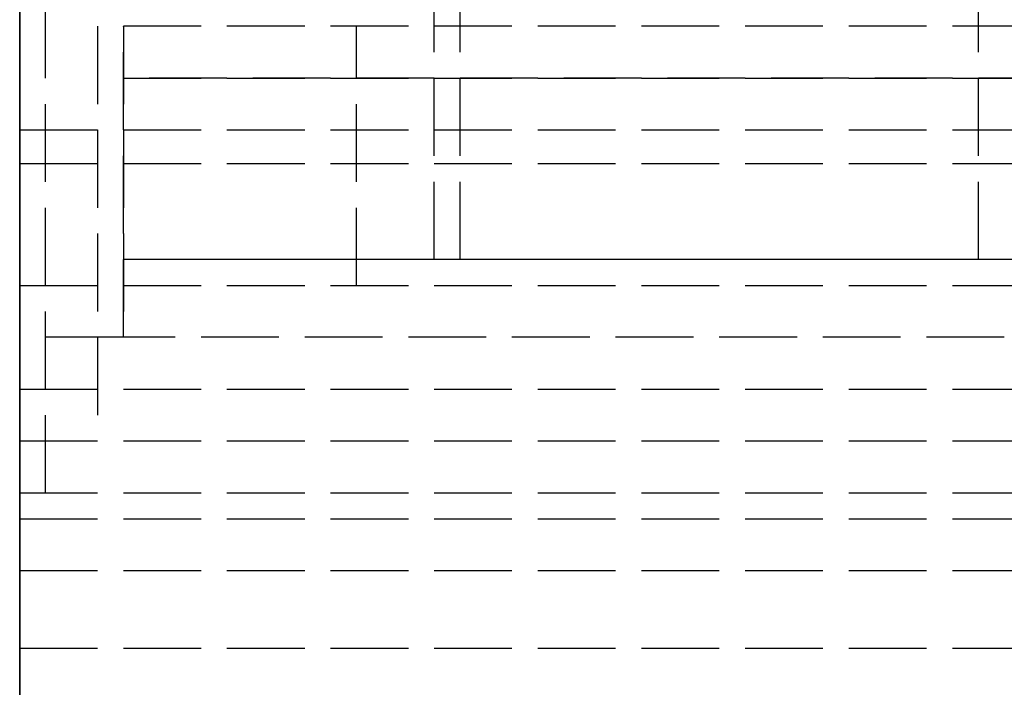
# Model space of a CAD drawing. Header units: millimetres. Extents: x 0 to 2050, y -94 to 94.
# Tile 3 of 16: x 0 to 19, y -22 to -9. Entities that reach past the tile are written whole.
import ezdxf

# ---------------------------------------------------------------- set-up
doc = ezdxf.new("R2010")
doc.units = ezdxf.units.MM
doc.header["$LTSCALE"] = 10
doc.linetypes.add('ALLCAD_Strich', pattern=[0.2, 0.15, -0.05])
doc.layers.add('BESCH_KONT_sich_schn_grun_2d', color=10, linetype='Continuous')
doc.layers.add('BESCH_KONT_sich_schn_seit_2d', color=160, linetype='Continuous')

msp = doc.modelspace()

# ---------------------------------------------------------------- linework, layer by layer
at = {"layer": 'BESCH_KONT_sich_schn_grun_2d', "linetype": 'ALLCAD_Strich'}
for p, q in [((0, 94), (0, -94)), ((0.5, -18), (0.5, 18)), ((1.5, 17), (1.5, -17)), ((2, 15), (2, -15)), ((8, -13.5), (8, -7.5)), ((8.5, -13.5), (8.5, -7.5)), ((18.5, -13.5), (18.5, -7.5)), ((119.5, -9), (2, -9)), ((2, -15), (2, -9)), ((2.008, -9.007), (2, -9.007)), ((2, -9.007), (2, -9.011)), ((2.002, -9.003), (2.002, -9.003)), ((2.002, -9.01), (2.002, -9.009)), ((2.002, -9.009), (2.004, -9.009)), ((2.002, -9.013), (2.003, -9.013)), ((2.002, -9.017), (2.002, -9.017)), ((2.003, -9.002), (2.005, -9.002)), ((2.005, -9.004), (2.003, -9.004)), ((2.003, -9.006), (2.005, -9.006)), ((2.003, -9.011), (2.003, -9.011)), ((2.005, -9.014), (2.003, -9.014)), ((2.003, -9.016), (2.005, -9.016)), ((2.005, -9.018), (2.003, -9.018)), ((2.003, -9.02), (2.005, -9.02)), ((2.004, -9.009), (2.004, -9.01)), ((2.005, -9.011), (2.005, -9.009)), ((2.005, -9.009), (2.008, -9.009)), ((2.007, -9.003), (2.007, -9.003)), ((2.007, -9.017), (2.007, -9.017)), ((2.008, -9.003), (2.008, -9.003)), ((2.008, -9.009), (2.008, -9.007)), ((2.008, -9.017), (2.008, -9.017)), ((6.5, -14), (6.5, -9)), ((262, -10), (2, -10)), ((2, -10), (1005, -10)), ((0, -11), (2020, -11)), ((0, -11.65), (2020, -11.65)), ((262, -13.5), (2, -13.5)), ((1005, -13.5), (2, -13.5)), ((0, -14), (2020, -14)), ((2, -15), (0.5, -15)), ((1005, -15), (2, -15)), ((0, -16), (98.369, -16)), ((0, -17), (2050, -17)), ((0, -18), (2020, -18)), ((0, -18.5), (2020, -18.5)), ((0, -19.5), (2050, -19.5)), ((0, -21), (2020, -21))]:
    msp.add_line(p, q, dxfattribs=at)
for centre, radius, start, end in [((2.003, -9.003), 0.00271, 90, 180), ((2.003, -9.003), 0.00271, 180, 270), ((2.002, -9.011), 0.00217, 180, 270), ((2.003, -9.017), 0.00271, 90, 180), ((2.003, -9.017), 0.00271, 180, 270), ((2.003, -9.003), 0.00116, 90, 180), ((2.003, -9.003), 0.00116, 180, 270), ((2.003, -9.01), 0.00093, 180, 270), ((2.003, -9.017), 0.00116, 90, 180), ((2.003, -9.017), 0.00116, 180, 270), ((2.003, -9.01), 0.00093, 270, 0), ((2.003, -9.011), 0.00217, 270, 0), ((2.005, -9.003), 0.00271, 360, 90), ((2.005, -9.003), 0.00116, 0, 90), ((2.005, -9.003), 0.00271, 270, 0), ((2.005, -9.003), 0.00116, 270, 360), ((2.005, -9.017), 0.00271, 360, 90), ((2.005, -9.017), 0.00116, 0, 90), ((2.005, -9.017), 0.00271, 270, 0), ((2.005, -9.017), 0.00116, 270, 360)]:
    msp.add_arc(centre, radius, start, end, dxfattribs=at)
at = {"layer": 'BESCH_KONT_sich_schn_seit_2d', "linetype": 'ALLCAD_Strich'}
for p, q in [((0, -94, 2360), (0, 94, 2360)), ((0, 94, 2410), (0, -94, 2410)), ((0, -45.5), (0, 45.5)), ((0, 25.5, 2), (0, -25.5, 2)), ((0, -18.5, 2299.5), (0, 18.5, 2299.5)), ((0, 18.5, 2299), (0, -18.5, 2299)), ((0, -18, 2307), (0, 18, 2307)), ((0, 17, 2354), (0, -17, 2354)), ((0, -17, 2351), (0, 17, 2351)), ((0, 17, 2347), (0, -17, 2347)), ((0, 15, 2254), (0, -15, 2254)), ((0, -15, 2296), (0, 15, 2296)), ((0, -13.285, 2319.773), (0, 13.285, 2319.773)), ((0, -9.5, 4), (0, 9.5, 4)), ((0, 9, 2357), (0, -9, 2357)), ((0, -10, 2289), (0, 0, 2289)), ((0, -9, 2288), (0, -1, 2288)), ((0, -2.037, 2275.5), (0, -13.5, 2275.5)), ((0, -13.5, 2255), (0, -6, 2255)), ((0, -7.25, 2257), (0, -10, 2257)), ((0, -7.5, 2343.5), (0, -14, 2343.5)), ((0, -12.5, 2276.5), (0, -7.5, 2276.5)), ((0, -13.5, 2275), (0, -7.5, 2275)), ((0, -13.5, 2285), (0, -7.5, 2285)), ((0, -13.5, 2276.5), (0, -7.5, 2276.5)), ((0, -7.5, 2283.5), (0, -13.5, 2283.5)), ((0, -13.5, 2274.5), (0, -7.5, 2274.5)), ((0, -13.5, 2285.5), (0, -7.5, 2285.5)), ((0, -16, 2315.756), (0, -8, 2313.523)), ((0, -16, 2327.023), (0, -8, 2327.023)), ((0, -16, 2332.023), (0, -8, 2332.023)), ((0, -16, 2343.291), (0, -8, 2345.523)), ((0, -8, 2331.523), (0, -16, 2331.523)), ((0, -8, 2327.523), (0, -16, 2327.523)), ((0, -15.25, 2315.773), (0, -8, 2315.773)), ((0, -9, 2290.006), (0, -8.995, 2290.006)), ((0, -9, 2290.008), (0, -8.995, 2290.008)), ((0, -9, 2290.006), (0, -8.995, 2290.006)), ((0, -9, 2290.005), (0, -8.995, 2290.005)), ((0, -9, 2290.003), (0, -8.995, 2290.003)), ((0, -9, 2290), (0, -8.995, 2290)), ((0, -9, 2290.004), (0, -8.995, 2290.004)), ((0, -9, 2290.005), (0, -8.995, 2290.005)), ((0, -9, 2290.005), (0, -8.995, 2290.005)), ((0, -9, 2290.007), (0, -8.995, 2290.007)), ((0, -9, 2290.002), (0, -8.995, 2290.002)), ((0, -9, 2290.003), (0, -8.995, 2290.003)), ((0, -8.995, 2290.003), (0, -8.995, 2290)), ((0, -9, 2290), (0, -8.995, 2290)), ((0, -9, 2290.005), (0, -8.995, 2290.005)), ((0, -8.995, 2290.003), (0, -8.995, 2290.005)), ((0, -9, 2290.008), (0, -8.995, 2290.008)), ((0, -8.995, 2290.008), (0, -8.995, 2290.005)), ((0, -9, 2357), (0, -9, 2354)), ((0, -9, 2351), (0, -9, 2347)), ((0, -9, 2288), (0, -9, 2289)), ((0, -9, 2255), (0, -9, 2256)), ((0, -13.5, 2255), (0, -9, 2255)), ((0, -9, 2256), (0, -13.5, 2256)), ((0, -9, 2290), (0, -9, 2295)), ((0, -14, 2290), (0, -9, 2290)), ((0, -9, 2295), (0, -14, 2295)), ((0, -9, 2351), (0, -9, 2354)), ((0, -10, 2257), (0, -9, 2257)), ((0, -9.003, 2255.995), (0, -9, 2255.995)), ((0, -9, 2256), (0, -9.003, 2256)), ((0, -9, 2257), (0, -9, 2256)), ((0, -9, 2289), (0, -10, 2289)), ((0, -9, 2290), (0, -9, 2289)), ((0, -14, 2290), (0, -9, 2290)), ((0, -9, 2295), (0, -14, 2295)), ((0, -9, 2296), (0, -9, 2295)), ((0, -9, 2354), (0, -9, 2351)), ((0, -9.002, 2256), (0, -9.002, 2255.995)), ((0, -9.003, 2256), (0, -9.017, 2256)), ((0, -9.003, 2256), (0, -9.003, 2255.995)), ((0, -9.003, 2256), (0, -9.003, 2255.995)), ((0, -9.003, 2255.995), (0, -9.006, 2255.995)), ((0, -9.003, 2255.995), (0, -9.003, 2255.995)), ((0, -9.003, 2256), (0, -9.003, 2255.995)), ((0, -9.003, 2256), (0, -9.003, 2255.995)), ((0, -9.004, 2256), (0, -9.004, 2255.995)), ((0, -9.006, 2256), (0, -9.006, 2255.995)), ((0, -9.007, 2256), (0, -9.007, 2255.995)), ((0, -9.011, 2255.995), (0, -9.007, 2255.995)), ((0, -9.009, 2255.995), (0, -9.009, 2256)), ((0, -9.009, 2256), (0, -9.009, 2255.995)), ((0, -9.01, 2256), (0, -9.01, 2255.995)), ((0, -9.011, 2255.995), (0, -9.013, 2255.995)), ((0, -9.011, 2256), (0, -9.011, 2255.995)), ((0, -9.011, 2256), (0, -9.011, 2255.995)), ((0, -9.013, 2256), (0, -9.013, 2255.995)), ((0, -9.017, 2255.995), (0, -9.014, 2255.995)), ((0, -9.014, 2256), (0, -9.014, 2255.995)), ((0, -9.016, 2256), (0, -9.016, 2255.995)), ((0, -9.017, 2256), (0, -13.5, 2256)), ((0, -9.017, 2256), (0, -9.017, 2255.995)), ((0, -9.017, 2256), (0, -9.017, 2255.995)), ((0, -9.017, 2255.995), (0, -9.02, 2255.995)), ((0, -9.017, 2255.995), (0, -9.017, 2255.995)), ((0, -9.017, 2256), (0, -9.017, 2255.995)), ((0, -9.017, 2256), (0, -9.017, 2255.995)), ((0, -9.018, 2256), (0, -9.018, 2255.995)), ((0, -9.02, 2256), (0, -9.02, 2255.995)), ((0, -9.5, 21.5), (0, -9.5, 4)), ((0, -11.5, 21.5), (0, -9.5, 21.5)), ((0, -16.375, 2302.86), (0, -9.5, 2300.942)), ((0, -9.5, 2300.942), (0, -9.5, 2299.5)), ((0, -9.75, 2283.5), (0, -9.75, 2289)), ((0, -10, 2258), (0, -11, 2258)), ((0, -10, 2257), (0, -10, 2258)), ((0, -10, 2288), (0, -10, 2289)), ((0, -11, 2288), (0, -10, 2288)), ((0, -11, 2258), (0, -10, 2258)), ((0, -10, 2258), (0, -10, 2257)), ((0, -10, 2289), (0, -10, 2288)), ((0, -10, 2288), (0, -11, 2288)), ((0, -14, 2333), (0, -11, 2334.5)), ((0, -11, 2334.5), (0, -11.65, 2336.45)), ((0, -11, 2257), (0, -13.5, 2257)), ((0, -11, 2258), (0, -11, 2257)), ((0, -11, 2289), (0, -11, 2288)), ((0, -13.5, 2289), (0, -11, 2289)), ((0, -11, 2289), (0, -13.5, 2289)), ((0, -13.5, 2257), (0, -11, 2257)), ((0, -11, 2257), (0, -11, 2258)), ((0, -11, 2288), (0, -11, 2289)), ((0, -11.5, 2), (0, -11.5, 21.5)), ((0, -11.65, 2336.45), (0, -16, 2335)), ((0, -12, 2), (0, -12)), ((0, -12.5, 2283.5), (0, -12.5, 2280)), ((0, -12.5, 2280), (0, -12.5, 2276.5)), ((0, -13.285, 2319.773), (0, -15.25, 2319.773)), ((0, -13.5, 2257), (0, -13.5, 2289)), ((0, -13.5, 2256), (0, -13.5, 2255)), ((0, -13.5, 2256), (0, -13.5, 2255)), ((0, -13.5, 2289), (0, -13.5, 2257)), ((0, -18, 2339.5), (0, -14, 2343.5)), ((0, -18, 2333), (0, -14, 2333)), ((0, -14, 2295), (0, -14, 2290)), ((0, -14, 2295), (0, -14, 2290)), ((0, -14.5, 2347), (0, -14.5, 2351)), ((0, -15, 2254), (0, -15, 2296)), ((0, -15.25, 2319.773), (0, -15.25, 2315.773)), ((0, -16, 2335), (0, -18, 2336)), ((0, -16, 2333), (0, -16, 2315.756)), ((0, -16, 2341.5), (0, -16, 2335)), ((0, -16, 2324.523), (0, -16.25, 2324.523)), ((0, -16, 2335), (0, -16, 2333)), ((0, -16, 2343.291), (0, -16, 2341.5)), ((0, -16, 2334.523), (0, -16.25, 2334.523)), ((0, -16.25, 2324.523), (0, -16.25, 2333)), ((0, -16.25, 2333), (0, -16.25, 2334.523)), ((0, -18, 2304), (0, -16.375, 2304)), ((0, -16.375, 2304), (0, -16.375, 2302.86)), ((0, -17, 2360), (0, -19.5, 2360)), ((0, -17, 2354), (0, -17, 2360)), ((0, -17, 2345), (0, -17, 2351)), ((0, -19.5, 2345), (0, -17, 2345)), ((0, -18.5, 2345), (0, -17, 2345)), ((0, -17, 2347), (0, -17, 2345)), ((0, -17, 2299.5), (0, -17, 2307)), ((0, -18, 2299.5), (0, -18.5, 2299.5)), ((0, -18, 2333), (0, -18, 2299.5)), ((0, -18, 2339.5), (0, -18, 2336)), ((0, -18.5, 2299), (0, -18.5, 2299.5)), ((0, -18.5, 2342.5), (0, -18.5, 2345)), ((0, -19.5, 2342.5), (0, -18.5, 2342.5)), ((0, -18.5, 2302.5), (0, -19.5, 2302.5)), ((0, -18.5, 2299.5), (0, -18.5, 2302.5)), ((0, -19.5, 2353.5), (0, -26, 2353.5)), ((0, -19.5, 2360), (0, -19.5, 2353.5)), ((0, -26, 2351.5), (0, -19.5, 2351.5)), ((0, -19.5, 2351.5), (0, -19.5, 2345)), ((0, -19.5, 2344), (0, -19.5, 2342.5)), ((0, -21, 2344), (0, -19.5, 2344)), ((0, -19.5, 2301), (0, -21, 2301)), ((0, -19.5, 2302.5), (0, -19.5, 2301)), ((0, -21, 2301), (0, -21, 2344))]:
    msp.add_line(p, q, dxfattribs=at)
at = {"layer": 'BESCH_KONT_sich_schn_seit_2d', "linetype": 'ALLCAD_Strich', "extrusion": (-1, 0, 0)}
msp.add_arc((16.875, 2329.773), 10.625, 213.3535, 250.2501, dxfattribs=at)

doc.saveas('drawing.dxf')
